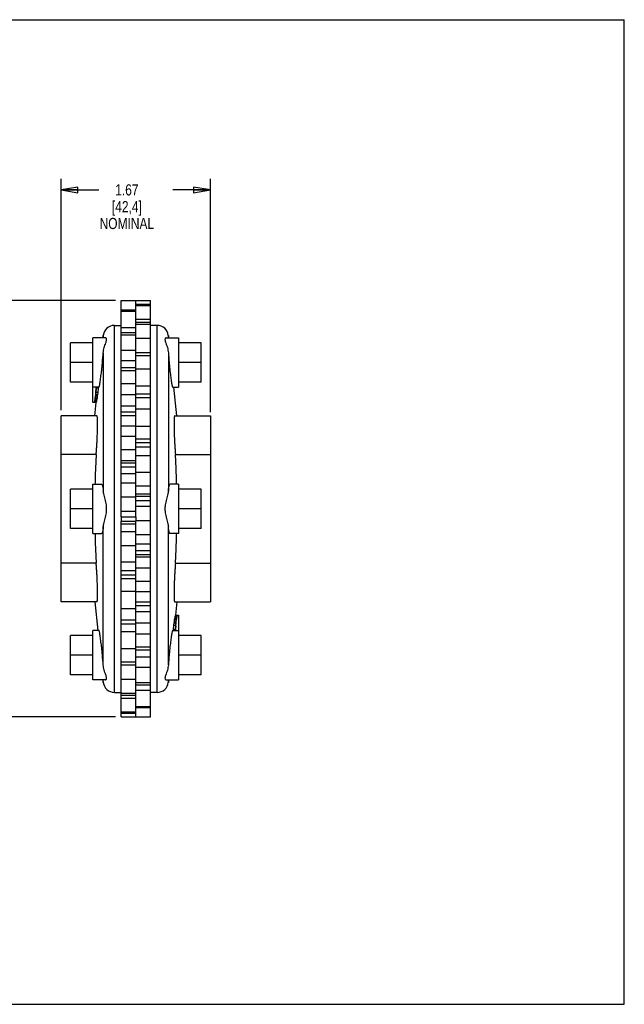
# Model space of a CAD drawing. Header units: inches. Extents: x 0 to 17, y 0 to 11.
# Tile 2 of 2: x 10.2 to 17, y 0 to 11. Entities that reach past the tile are written whole.
import ezdxf

# ---------------------------------------------------------------- set-up
doc = ezdxf.new("R2010")
doc.units = ezdxf.units.IN
doc.header["$LTSCALE"] = 0.935
doc.header["$MEASUREMENT"] = 0
doc.layers.get('0').update_dxf_attribs({"linetype": 'CONTINUOUS'})
doc.layers.add('ALL_FEATURES', color=7, linetype='CONTINUOUS')
doc.styles.get("Standard").update_dxf_attribs({"font": 'txt', "width": 0.8})
doc.dimstyles.new('DIMSTYLE_1', dxfattribs={"dimtxt": 0.125, "dimasz": 0.1875, "dimexe": 0.18, "dimexo": 0.0625, "dimgap": 0.09, "dimtad": 0, "dimtih": 1, "dimtoh": 1, "dimzin": 4, "dimdsep": 46, "dimtxsty": 'STANDARD', "dimblk": 'CLOSED', "dimblk1": 'CLOSED', "dimblk2": 'CLOSED', "dimcen": 0.09, "dimadec": 0, "dimazin": 0, "dimtp": 0.01, "dimtm": 0.01, "dimtfac": 1, "dimtofl": 0, "dimtmove": 0, "dimatfit": 3, "dimldrblk": 'CLOSED', "dimfxl": 1, "dimtolj": 1, "dimtzin": 4, "dimarcsym": 0})

# ---------------------------------------------------------------- blocks, each defined once
blk = doc.blocks.new('_CLOSED')
at = {"color": 0, "linetype": 'BYBLOCK'}
for p, q in [((0, 0), (-1, 0.167)), ((-1, 0.167), (-1, -0.167)), ((-1, -0.167), (0, 0)), ((-1, 0), (0, 0))]:
    blk.add_line(p, q, dxfattribs=at)
blk = doc.blocks.new('*D1')
at = {"color": 3, "linetype": 'CONTINUOUS'}
for p, q in [((10.706, 6.636), (10.706, 9.223)), ((12.374, 6.615), (12.374, 9.223)), ((10.706, 9.098), (11.128, 9.098)), ((12.374, 9.098), (11.953, 9.098))]:
    blk.add_line(p, q, dxfattribs=at)
at = {"color": 3, "linetype": 'CONTINUOUS', "xscale": 0.1875, "yscale": 0.1875, "zscale": 0.1875, "rotation": 180}
blk.add_blockref('_CLOSED', (10.706, 9.098), dxfattribs=at)
at = {"color": 3, "linetype": 'CONTINUOUS', "xscale": 0.1875, "yscale": 0.1875, "zscale": 0.1875}
blk.add_blockref('_CLOSED', (12.374, 9.098), dxfattribs=at)
at = {"color": 3, "linetype": 'CONTINUOUS', "insert": (11.44, 9.161), "char_height": 0.125, "width": 0.7, "attachment_point": 2, "line_spacing_factor": 0.9}
blk.add_mtext('1.67\\P[42,4]\\PNOMINAL', dxfattribs=at)
blk = doc.blocks.new('*D2')
at = {"color": 3, "linetype": 'CONTINUOUS'}
for p, q in [((11.313, 7.861), (3.191, 7.861)), ((3.316, 7.861), (3.316, 5.865)), ((3.316, 3.21), (3.316, 5.24)), ((11.313, 3.21), (3.191, 3.21))]:
    blk.add_line(p, q, dxfattribs=at)
at = {"color": 3, "linetype": 'CONTINUOUS', "xscale": 0.1875, "yscale": 0.1875, "zscale": 0.1875}
for p, rotation in [((3.316, 7.861), 90), ((3.316, 3.21), 270)]:
    blk.add_blockref('_CLOSED', p, dxfattribs=dict(at, rotation=rotation))
at = {"color": 3, "linetype": 'CONTINUOUS', "insert": (3.166, 5.802), "char_height": 0.125, "width": 0.7, "attachment_point": 2, "line_spacing_factor": 0.9}
blk.add_mtext('4.65\\P[118,1]\\PNOMINAL', dxfattribs=at)

msp = doc.modelspace()

# ---------------------------------------------------------------- linework, layer by layer
at = {"color": 7, "linetype": 'CONTINUOUS'}
for p, q in [((0, 11), (17, 11)), ((17, 0), (17, 11)), ((11.376, 5.445), (11.376, 7.861)), ((11.376, 7.861), (11.704, 7.861)), ((11.54, 5.445), (11.54, 7.861)), ((11.704, 7.817), (11.54, 7.817)), ((11.704, 3.21), (11.704, 7.861)), ((11.376, 7.758), (11.54, 7.758)), ((11.376, 7.745), (11.54, 7.745)), ((11.704, 7.805), (11.54, 7.805)), ((11.704, 7.649), (11.54, 7.649)), ((11.704, 7.618), (11.54, 7.618)), ((11.704, 7.594), (11.54, 7.594)), ((11.301, 3.485), (11.301, 7.585)), ((11.301, 7.585), (11.376, 7.585)), ((11.376, 7.563), (11.54, 7.563)), ((11.376, 7.504), (11.54, 7.504)), ((11.779, 7.585), (11.704, 7.585)), ((11.779, 3.485), (11.779, 7.585)), ((10.811, 6.952), (10.811, 7.389)), ((11.061, 6.895), (11.061, 7.445)), ((11.201, 7.445), (11.061, 7.445)), ((11.173, 7.445), (11.176, 7.473)), ((11.176, 7.473), (11.176, 7.445)), ((11.376, 7.48), (11.54, 7.48)), ((11.704, 7.438), (11.54, 7.438)), ((11.879, 7.445), (12.019, 7.445)), ((11.904, 7.473), (11.904, 7.445)), ((11.907, 7.445), (11.904, 7.473)), ((12.019, 7.445), (12.019, 6.895)), ((12.269, 6.952), (12.269, 7.389)), ((11.176, 7.278), (11.176, 5.736)), ((11.376, 7.309), (11.54, 7.309)), ((11.704, 7.278), (11.54, 7.278)), ((11.904, 7.278), (11.904, 5.736)), ((11.376, 7.193), (11.54, 7.193)), ((11.704, 7.244), (11.54, 7.244)), ((11.376, 7.115), (11.54, 7.115)), ((11.376, 7.081), (11.54, 7.081)), ((11.704, 7.096), (11.54, 7.096)), ((11.376, 6.934), (11.54, 6.934)), ((11.129, 6.895), (11.061, 6.895)), ((11.091, 6.837), (11.088, 6.81)), ((11.092, 6.836), (11.089, 6.81)), ((11.093, 6.842), (11.09, 6.81)), ((11.091, 6.842), (11.091, 6.837)), ((11.094, 6.836), (11.091, 6.81)), ((11.092, 6.842), (11.096, 6.879)), ((11.096, 6.879), (11.092, 6.842)), ((11.092, 6.842), (11.092, 6.842)), ((11.092, 6.842), (11.092, 6.836)), ((11.097, 6.879), (11.093, 6.842)), ((11.094, 6.842), (11.093, 6.842)), ((11.098, 6.884), (11.094, 6.836)), ((11.114, 6.836), (11.094, 6.836)), ((11.096, 6.884), (11.097, 6.895)), ((11.096, 6.879), (11.096, 6.884)), ((11.097, 6.884), (11.096, 6.879)), ((11.098, 6.895), (11.097, 6.879)), ((11.098, 6.895), (11.097, 6.888)), ((11.097, 6.888), (11.097, 6.884)), ((11.098, 6.879), (11.097, 6.879)), ((11.1, 6.895), (11.098, 6.884)), ((11.119, 6.884), (11.098, 6.884)), ((11.114, 6.836), (11.111, 6.81)), ((11.119, 6.884), (11.114, 6.836)), ((11.12, 6.895), (11.119, 6.884)), ((11.704, 6.906), (11.54, 6.906)), ((11.951, 6.895), (12.019, 6.895)), ((11.998, 6.573), (11.965, 6.895)), ((11.082, 6.741), (11.081, 6.735)), ((11.103, 6.735), (11.081, 6.735)), ((11.083, 6.757), (11.082, 6.741)), ((11.082, 6.573), (11.097, 6.723)), ((11.084, 6.762), (11.083, 6.757)), ((11.084, 6.757), (11.083, 6.741)), ((11.083, 6.741), (11.085, 6.757)), ((11.103, 6.741), (11.083, 6.741)), ((11.083, 6.735), (11.083, 6.741)), ((11.085, 6.772), (11.084, 6.767)), ((11.084, 6.767), (11.084, 6.762)), ((11.085, 6.765), (11.084, 6.757)), ((11.086, 6.778), (11.085, 6.773)), ((11.086, 6.773), (11.085, 6.767)), ((11.085, 6.773), (11.085, 6.772)), ((11.085, 6.762), (11.086, 6.767)), ((11.085, 6.767), (11.085, 6.765)), ((11.086, 6.767), (11.085, 6.762)), ((11.086, 6.767), (11.085, 6.757)), ((11.105, 6.757), (11.085, 6.757)), ((11.087, 6.794), (11.086, 6.778)), ((11.086, 6.778), (11.086, 6.773)), ((11.087, 6.778), (11.086, 6.773)), ((11.086, 6.767), (11.087, 6.773)), ((11.086, 6.773), (11.086, 6.767)), ((11.087, 6.773), (11.086, 6.767)), ((11.086, 6.767), (11.086, 6.767)), ((11.089, 6.81), (11.087, 6.794)), ((11.089, 6.794), (11.087, 6.778)), ((11.088, 6.794), (11.087, 6.778)), ((11.088, 6.783), (11.087, 6.773)), ((11.087, 6.778), (11.087, 6.778)), ((11.087, 6.773), (11.087, 6.778)), ((11.107, 6.773), (11.087, 6.773)), ((11.088, 6.81), (11.089, 6.81)), ((11.09, 6.81), (11.088, 6.794)), ((11.089, 6.794), (11.088, 6.783)), ((11.089, 6.81), (11.089, 6.81)), ((11.091, 6.81), (11.089, 6.794)), ((11.109, 6.794), (11.089, 6.794)), ((11.091, 6.81), (11.09, 6.81)), ((11.111, 6.81), (11.091, 6.81)), ((11.103, 6.741), (11.105, 6.757)), ((11.103, 6.735), (11.103, 6.741)), ((11.107, 6.773), (11.105, 6.757)), ((11.109, 6.794), (11.107, 6.773)), ((11.111, 6.81), (11.109, 6.794)), ((11.376, 6.813), (11.54, 6.813)), ((11.704, 6.818), (11.54, 6.818)), ((11.704, 6.777), (11.54, 6.777)), ((11.376, 6.685), (11.54, 6.685)), ((11.376, 6.619), (11.54, 6.619)), ((11.704, 6.649), (11.54, 6.649)), ((10.706, 4.497), (10.706, 6.573)), ((11.105, 6.573), (10.706, 6.573)), ((11.376, 6.578), (11.54, 6.578)), ((11.975, 6.573), (12.374, 6.573)), ((12.374, 6.573), (12.374, 4.497)), ((11.376, 6.464), (11.54, 6.464)), ((11.704, 6.456), (11.54, 6.456)), ((11.376, 6.346), (11.54, 6.346)), ((11.704, 6.312), (11.54, 6.312)), ((11.704, 6.271), (11.54, 6.271)), ((11.376, 6.199), (11.54, 6.199)), ((11.704, 6.225), (11.54, 6.225)), ((11.097, 6.141), (10.706, 6.141)), ((11.376, 6.074), (11.54, 6.074)), ((11.704, 6.126), (11.54, 6.126)), ((11.983, 6.141), (12.374, 6.141)), ((11.376, 6.049), (11.54, 6.049)), ((11.376, 6.003), (11.54, 6.003)), ((11.704, 5.943), (11.54, 5.943)), ((11.376, 5.93), (11.54, 5.93)), ((10.811, 5.317), (10.811, 5.754)), ((11.376, 5.824), (11.54, 5.824)), ((11.704, 5.788), (11.54, 5.788)), ((12.269, 5.317), (12.269, 5.754)), ((11.376, 5.668), (11.54, 5.668)), ((11.704, 5.701), (11.54, 5.701)), ((11.704, 5.674), (11.54, 5.674)), ((11.704, 5.626), (11.54, 5.626)), ((11.376, 5.509), (11.54, 5.509)), ((11.704, 5.562), (11.54, 5.562)), ((11.376, 3.21), (11.376, 5.397)), ((11.704, 5.403), (11.54, 5.403)), ((11.54, 3.21), (11.54, 5.397)), ((11.176, 3.793), (11.176, 5.334)), ((11.376, 5.369), (11.54, 5.369)), ((11.376, 5.283), (11.54, 5.283)), ((11.904, 3.793), (11.904, 5.334)), ((11.704, 5.246), (11.54, 5.246)), ((11.376, 5.127), (11.54, 5.127)), ((11.704, 5.141), (11.54, 5.141)), ((11.704, 5.067), (11.54, 5.067)), ((11.704, 5.021), (11.54, 5.021)), ((11.704, 4.996), (11.54, 4.996)), ((11.097, 4.93), (10.706, 4.93)), ((11.376, 4.945), (11.54, 4.945)), ((11.376, 4.846), (11.54, 4.846)), ((11.704, 4.872), (11.54, 4.872)), ((11.983, 4.93), (12.374, 4.93)), ((11.376, 4.799), (11.54, 4.799)), ((11.376, 4.758), (11.54, 4.758)), ((11.704, 4.724), (11.54, 4.724)), ((11.376, 4.615), (11.54, 4.615)), ((11.704, 4.607), (11.54, 4.607)), ((11.105, 4.497), (10.706, 4.497)), ((11.082, 4.497), (11.115, 4.175)), ((11.376, 4.422), (11.54, 4.422)), ((11.704, 4.493), (11.54, 4.493)), ((11.704, 4.451), (11.54, 4.451)), ((11.975, 4.497), (12.374, 4.497)), ((11.998, 4.497), (11.983, 4.348)), ((11.376, 4.294), (11.54, 4.294)), ((11.704, 4.385), (11.54, 4.385)), ((11.971, 4.277), (11.973, 4.298)), ((11.973, 4.298), (11.975, 4.314)), ((11.973, 4.298), (11.993, 4.298)), ((11.977, 4.33), (11.975, 4.314)), ((11.975, 4.314), (11.995, 4.314)), ((11.977, 4.335), (11.999, 4.335)), ((11.977, 4.335), (11.977, 4.33)), ((11.977, 4.33), (11.997, 4.33)), ((11.991, 4.277), (11.993, 4.293)), ((11.992, 4.287), (11.993, 4.298)), ((11.992, 4.277), (11.993, 4.293)), ((11.994, 4.303), (11.993, 4.298)), ((11.993, 4.298), (11.994, 4.303)), ((11.993, 4.298), (11.993, 4.293)), ((11.993, 4.293), (11.994, 4.298)), ((11.993, 4.293), (11.993, 4.293)), ((11.993, 4.277), (11.994, 4.293)), ((11.994, 4.303), (11.995, 4.314)), ((11.995, 4.309), (11.994, 4.303)), ((11.994, 4.303), (11.995, 4.309)), ((11.994, 4.303), (11.994, 4.303)), ((11.994, 4.298), (11.995, 4.303)), ((11.994, 4.298), (11.994, 4.303)), ((11.994, 4.293), (11.994, 4.298)), ((11.994, 4.293), (11.995, 4.298)), ((11.997, 4.33), (11.995, 4.314)), ((11.995, 4.306), (11.996, 4.314)), ((11.995, 4.303), (11.996, 4.309)), ((11.995, 4.303), (11.995, 4.306)), ((11.995, 4.298), (11.995, 4.303)), ((11.995, 4.298), (11.995, 4.298)), ((11.996, 4.314), (11.997, 4.33)), ((11.996, 4.309), (11.997, 4.314)), ((11.997, 4.335), (11.997, 4.33)), ((11.997, 4.314), (11.998, 4.33)), ((11.998, 4.33), (11.999, 4.335)), ((11.376, 4.252), (11.54, 4.252)), ((11.704, 4.258), (11.54, 4.258)), ((11.96, 4.175), (11.961, 4.186)), ((11.961, 4.186), (11.966, 4.234)), ((11.961, 4.186), (11.982, 4.186)), ((11.966, 4.234), (11.969, 4.261)), ((11.966, 4.234), (11.986, 4.234)), ((11.969, 4.261), (11.971, 4.277)), ((11.969, 4.261), (11.989, 4.261)), ((11.971, 4.277), (11.991, 4.277)), ((11.98, 4.175), (11.982, 4.186)), ((11.982, 4.186), (11.986, 4.234)), ((11.982, 4.192), (11.983, 4.192)), ((11.982, 4.175), (11.983, 4.192)), ((11.982, 4.175), (11.983, 4.182)), ((11.983, 4.192), (11.987, 4.229)), ((11.983, 4.186), (11.984, 4.192)), ((11.984, 4.186), (11.983, 4.175)), ((11.983, 4.182), (11.983, 4.186)), ((11.988, 4.229), (11.984, 4.191)), ((11.984, 4.192), (11.988, 4.229)), ((11.984, 4.191), (11.984, 4.186)), ((11.986, 4.234), (11.989, 4.261)), ((11.986, 4.229), (11.987, 4.229)), ((11.987, 4.229), (11.99, 4.261)), ((11.988, 4.234), (11.991, 4.261)), ((11.988, 4.229), (11.988, 4.234)), ((11.988, 4.229), (11.988, 4.229)), ((11.989, 4.261), (11.991, 4.277)), ((11.989, 4.261), (11.99, 4.261)), ((11.989, 4.234), (11.992, 4.261)), ((11.989, 4.229), (11.989, 4.234)), ((11.99, 4.261), (11.992, 4.277)), ((11.99, 4.261), (11.991, 4.261)), ((11.991, 4.277), (11.992, 4.287)), ((11.991, 4.261), (11.993, 4.277)), ((11.992, 4.261), (11.991, 4.261)), ((10.811, 3.682), (10.811, 4.119)), ((11.129, 4.175), (11.061, 4.175)), ((11.061, 3.625), (11.061, 4.175)), ((11.376, 4.165), (11.54, 4.165)), ((11.704, 4.137), (11.54, 4.137)), ((11.951, 4.175), (12.019, 4.175)), ((12.019, 4.175), (12.019, 3.625)), ((12.269, 3.682), (12.269, 4.119)), ((11.376, 3.974), (11.54, 3.974)), ((11.704, 3.989), (11.54, 3.989)), ((11.704, 3.955), (11.54, 3.955)), ((11.704, 3.878), (11.54, 3.878)), ((11.376, 3.827), (11.54, 3.827)), ((11.376, 3.793), (11.54, 3.793)), ((11.704, 3.761), (11.54, 3.761)), ((11.376, 3.633), (11.54, 3.633)), ((11.201, 3.625), (11.061, 3.625)), ((11.173, 3.625), (11.176, 3.597)), ((11.176, 3.597), (11.176, 3.625)), ((11.704, 3.591), (11.54, 3.591)), ((11.704, 3.567), (11.54, 3.567)), ((11.879, 3.625), (12.019, 3.625)), ((11.904, 3.597), (11.904, 3.625)), ((11.907, 3.625), (11.904, 3.597)), ((11.301, 3.485), (11.376, 3.485)), ((11.376, 3.476), (11.54, 3.476)), ((11.376, 3.452), (11.54, 3.452)), ((11.376, 3.421), (11.54, 3.421)), ((11.704, 3.507), (11.54, 3.507)), ((11.779, 3.485), (11.704, 3.485)), ((11.704, 3.325), (11.54, 3.325)), ((11.704, 3.313), (11.54, 3.313)), ((11.376, 3.266), (11.54, 3.266)), ((11.376, 3.253), (11.54, 3.253)), ((11.376, 3.21), (11.704, 3.21)), ((0, 0), (17, 0))]:
    msp.add_line(p, q, dxfattribs=at)
for centre, radius, start, end in [((11.301, 7.46), 0.125, 90, 174), ((11.779, 7.46), 0.125, 6, 90), ((5.064, 7.737), 6.129, 354.6959, 355.706), ((18.059, 7.741), 6.172, 184.2975, 185.3006), ((5.021, 3.33), 6.172, 4.2975, 5.3006), ((18.016, 3.334), 6.129, 174.6959, 175.706), ((11.301, 3.61), 0.125, 186, 270), ((11.779, 3.61), 0.125, 270, 354)]:
    msp.add_arc(centre, radius, start, end, dxfattribs=at)
for points, knots in [([(11.176, 7.278), (11.177, 7.287), (11.18, 7.307), (11.186, 7.336), (11.195, 7.363), (11.203, 7.387), (11.21, 7.407), (11.214, 7.422), (11.214, 7.433), (11.211, 7.442), (11.205, 7.445), (11.202, 7.445), (11.201, 7.445)], [0, 0, 0, 0, 0.159751, 0.329535, 0.494624, 0.64089, 0.754857, 0.839518, 0.90073, 0.94645, 0.986986, 1, 1, 1, 1]), ([(11.879, 7.445), (11.878, 7.445), (11.875, 7.445), (11.869, 7.442), (11.866, 7.433), (11.866, 7.422), (11.87, 7.407), (11.877, 7.387), (11.885, 7.363), (11.894, 7.336), (11.9, 7.307), (11.903, 7.288), (11.904, 7.278)], [0, 0, 0, 0, 0.013177, 0.053743, 0.09953, 0.160758, 0.245287, 0.359108, 0.505386, 0.670364, 0.839959, 1, 1, 1, 1]), ([(11.129, 6.895), (11.129, 6.895), (11.132, 6.901), (11.133, 6.907), (11.137, 6.922), (11.14, 6.94), (11.143, 6.963), (11.147, 6.991), (11.151, 7.022), (11.155, 7.056), (11.16, 7.093), (11.163, 7.131), (11.166, 7.157), (11.167, 7.17)], [0, 0, 0, 0, 0.011859, 0.042765, 0.092808, 0.161173, 0.246507, 0.347211, 0.46117, 0.586087, 0.719409, 0.858363, 1, 1, 1, 1]), ([(11.913, 7.17), (11.914, 7.157), (11.916, 7.131), (11.92, 7.093), (11.924, 7.057), (11.929, 7.022), (11.933, 6.991), (11.937, 6.963), (11.94, 6.94), (11.943, 6.922), (11.947, 6.907), (11.948, 6.9), (11.951, 6.895), (11.951, 6.895)], [0, 0, 0, 0, 0.141615, 0.280531, 0.413829, 0.53876, 0.652785, 0.753596, 0.839041, 0.907482, 0.957534, 0.98837, 1, 1, 1, 1]), ([(11.097, 6.141), (11.098, 6.154), (11.1, 6.182), (11.103, 6.225), (11.106, 6.268), (11.108, 6.31), (11.11, 6.352), (11.111, 6.391), (11.112, 6.429), (11.113, 6.463), (11.113, 6.493), (11.113, 6.519), (11.112, 6.54), (11.111, 6.556), (11.109, 6.565), (11.107, 6.573), (11.106, 6.573), (11.105, 6.573)], [0, 0, 0, 0, 0.095449, 0.193749, 0.293148, 0.391948, 0.488241, 0.580321, 0.666564, 0.745394, 0.815423, 0.875419, 0.924334, 0.961319, 0.985857, 0.998065, 1, 1, 1, 1]), ([(11.975, 6.573), (11.974, 6.573), (11.973, 6.573), (11.971, 6.565), (11.969, 6.556), (11.968, 6.54), (11.967, 6.519), (11.967, 6.493), (11.967, 6.462), (11.968, 6.428), (11.968, 6.391), (11.97, 6.351), (11.972, 6.31), (11.974, 6.267), (11.977, 6.225), (11.98, 6.182), (11.982, 6.154), (11.983, 6.141)], [0, 0, 0, 0, 0.001946, 0.014205, 0.038827, 0.075914, 0.124931, 0.185016, 0.255108, 0.333969, 0.420199, 0.512216, 0.608406, 0.707086, 0.806369, 0.904585, 1, 1, 1, 1]), ([(11.097, 6.141), (11.095, 6.107), (11.092, 6.039), (11.087, 5.938), (11.085, 5.862), (11.084, 5.82), (11.083, 5.81)], [0, 0, 0, 0, 0.309698, 0.613682, 0.91618, 1, 1, 1, 1]), ([(11.997, 5.81), (11.996, 5.82), (11.995, 5.862), (11.993, 5.938), (11.988, 6.039), (11.985, 6.107), (11.983, 6.141)], [0, 0, 0, 0, 0.083944, 0.386443, 0.690379, 1, 1, 1, 1]), ([(11.083, 5.26), (11.084, 5.251), (11.085, 5.208), (11.087, 5.132), (11.092, 5.032), (11.095, 4.964), (11.097, 4.93)], [0, 0, 0, 0, 0.083944, 0.386443, 0.690379, 1, 1, 1, 1]), ([(11.983, 4.93), (11.985, 4.964), (11.988, 5.032), (11.993, 5.132), (11.995, 5.209), (11.996, 5.251), (11.997, 5.26)], [0, 0, 0, 0, 0.309698, 0.613682, 0.91618, 1, 1, 1, 1]), ([(11.105, 4.498), (11.106, 4.498), (11.107, 4.497), (11.109, 4.505), (11.111, 4.514), (11.112, 4.531), (11.113, 4.552), (11.113, 4.578), (11.113, 4.608), (11.112, 4.642), (11.111, 4.679), (11.11, 4.719), (11.108, 4.761), (11.106, 4.803), (11.103, 4.846), (11.1, 4.888), (11.098, 4.916), (11.097, 4.93)], [0, 0, 0, 0, 0.001946, 0.014205, 0.038827, 0.075914, 0.124931, 0.185016, 0.255108, 0.333969, 0.420199, 0.512216, 0.608406, 0.707086, 0.806369, 0.904585, 1, 1, 1, 1]), ([(11.983, 4.93), (11.982, 4.916), (11.98, 4.888), (11.977, 4.846), (11.974, 4.803), (11.972, 4.76), (11.97, 4.719), (11.968, 4.679), (11.968, 4.642), (11.967, 4.608), (11.967, 4.578), (11.967, 4.552), (11.968, 4.531), (11.969, 4.514), (11.971, 4.505), (11.973, 4.497), (11.974, 4.498), (11.975, 4.498)], [0, 0, 0, 0, 0.095449, 0.193749, 0.293148, 0.391948, 0.488241, 0.580321, 0.666564, 0.745394, 0.815423, 0.875419, 0.924334, 0.961319, 0.985857, 0.998065, 1, 1, 1, 1]), ([(11.167, 3.9), (11.166, 3.913), (11.163, 3.939), (11.16, 3.977), (11.155, 4.014), (11.151, 4.048), (11.147, 4.08), (11.143, 4.107), (11.14, 4.131), (11.137, 4.149), (11.133, 4.163), (11.132, 4.17), (11.129, 4.175), (11.129, 4.175)], [0, 0, 0, 0, 0.141615, 0.280531, 0.413829, 0.53876, 0.652785, 0.753596, 0.839041, 0.907482, 0.957534, 0.98837, 1, 1, 1, 1]), ([(11.951, 4.175), (11.951, 4.175), (11.948, 4.17), (11.947, 4.163), (11.943, 4.149), (11.94, 4.131), (11.937, 4.107), (11.933, 4.08), (11.929, 4.048), (11.924, 4.014), (11.92, 3.977), (11.916, 3.939), (11.914, 3.913), (11.913, 3.9)], [0, 0, 0, 0, 0.011859, 0.042765, 0.092808, 0.161173, 0.246507, 0.347211, 0.46117, 0.586087, 0.719409, 0.858363, 1, 1, 1, 1]), ([(11.201, 3.625), (11.202, 3.625), (11.205, 3.626), (11.211, 3.629), (11.214, 3.637), (11.214, 3.649), (11.21, 3.664), (11.203, 3.683), (11.195, 3.707), (11.186, 3.735), (11.18, 3.764), (11.177, 3.783), (11.176, 3.793)], [0, 0, 0, 0, 0.013177, 0.053743, 0.09953, 0.160758, 0.245287, 0.359108, 0.505386, 0.670364, 0.839959, 1, 1, 1, 1]), ([(11.904, 3.793), (11.903, 3.783), (11.9, 3.764), (11.894, 3.735), (11.885, 3.707), (11.877, 3.683), (11.87, 3.664), (11.866, 3.649), (11.866, 3.637), (11.869, 3.629), (11.875, 3.626), (11.878, 3.625), (11.879, 3.625)], [0, 0, 0, 0, 0.159751, 0.329535, 0.494624, 0.64089, 0.754857, 0.839518, 0.90073, 0.94645, 0.986986, 1, 1, 1, 1])]:
    msp.add_open_spline(points, degree=3, knots=knots, dxfattribs=at)
at = {"layer": 'ALL_FEATURES', "color": 7, "linetype": 'CONTINUOUS'}
for p, q in [((11.061, 7.389), (10.811, 7.389)), ((12.269, 7.389), (12.019, 7.389)), ((11.061, 7.17), (10.811, 7.17)), ((12.269, 7.17), (12.019, 7.17)), ((11.061, 6.952), (10.811, 6.952)), ((12.269, 6.952), (12.019, 6.952)), ((11.061, 6.723), (11.061, 6.895)), ((11.097, 6.723), (11.061, 6.723)), ((11.097, 6.723), (11.099, 6.735)), ((11.099, 6.735), (11.099, 6.736)), ((11.061, 5.754), (10.811, 5.754)), ((11.061, 5.26), (11.061, 5.81)), ((11.061, 5.81), (11.158, 5.81)), ((12.019, 5.81), (11.922, 5.81)), ((12.019, 5.81), (12.019, 5.26)), ((12.269, 5.754), (12.019, 5.754)), ((11.061, 5.535), (10.811, 5.535)), ((12.269, 5.535), (12.019, 5.535)), ((11.376, 5.445), (11.376, 5.397)), ((11.376, 5.445), (11.54, 5.445)), ((11.376, 5.397), (11.54, 5.397)), ((11.54, 5.445), (11.54, 5.397)), ((11.061, 5.317), (10.811, 5.317)), ((12.269, 5.317), (12.019, 5.317)), ((11.061, 5.26), (11.158, 5.26)), ((12.019, 5.26), (11.922, 5.26)), ((11.983, 4.348), (11.981, 4.335)), ((11.981, 4.335), (11.981, 4.335)), ((11.983, 4.348), (12.019, 4.348)), ((12.019, 4.348), (12.019, 4.175)), ((11.061, 4.119), (10.811, 4.119)), ((12.269, 4.119), (12.019, 4.119)), ((11.061, 3.9), (10.811, 3.9)), ((12.269, 3.9), (12.019, 3.9)), ((11.061, 3.682), (10.811, 3.682)), ((12.269, 3.682), (12.019, 3.682))]:
    msp.add_line(p, q, dxfattribs=at)
for points, knots in [([(11.158, 5.81), (11.158, 5.81), (11.16, 5.81), (11.164, 5.805), (11.167, 5.795), (11.171, 5.78), (11.174, 5.76), (11.175, 5.745), (11.176, 5.736)], [0, 0, 0, 0, 0.009431, 0.081385, 0.214051, 0.413209, 0.676864, 1, 1, 1, 1]), ([(11.214, 5.535), (11.214, 5.544), (11.213, 5.564), (11.209, 5.595), (11.202, 5.627), (11.194, 5.659), (11.186, 5.688), (11.18, 5.714), (11.177, 5.729), (11.176, 5.736)], [0, 0, 0, 0, 0.134012, 0.289551, 0.454645, 0.616397, 0.766193, 0.896171, 1, 1, 1, 1]), ([(11.904, 5.736), (11.903, 5.729), (11.9, 5.713), (11.894, 5.688), (11.886, 5.659), (11.878, 5.627), (11.871, 5.595), (11.867, 5.564), (11.866, 5.544), (11.866, 5.535)], [0, 0, 0, 0, 0.104007, 0.23395, 0.383638, 0.545191, 0.71013, 0.865685, 1, 1, 1, 1]), ([(11.904, 5.736), (11.905, 5.745), (11.906, 5.76), (11.909, 5.78), (11.913, 5.795), (11.916, 5.805), (11.92, 5.81), (11.922, 5.81), (11.922, 5.81)], [0, 0, 0, 0, 0.32292, 0.586329, 0.785377, 0.918136, 0.990276, 1, 1, 1, 1]), ([(11.176, 5.334), (11.177, 5.341), (11.18, 5.357), (11.186, 5.383), (11.194, 5.412), (11.202, 5.443), (11.209, 5.475), (11.213, 5.506), (11.214, 5.526), (11.214, 5.535)], [0, 0, 0, 0, 0.104007, 0.23395, 0.383638, 0.545191, 0.71013, 0.865685, 1, 1, 1, 1]), ([(11.866, 5.535), (11.866, 5.526), (11.867, 5.506), (11.871, 5.476), (11.878, 5.443), (11.886, 5.412), (11.894, 5.383), (11.9, 5.357), (11.903, 5.341), (11.904, 5.334)], [0, 0, 0, 0, 0.134012, 0.289551, 0.454645, 0.616397, 0.766193, 0.896171, 1, 1, 1, 1]), ([(11.176, 5.334), (11.175, 5.326), (11.174, 5.311), (11.171, 5.291), (11.167, 5.275), (11.164, 5.266), (11.16, 5.26), (11.158, 5.26), (11.158, 5.26)], [0, 0, 0, 0, 0.32292, 0.586329, 0.785377, 0.918136, 0.990276, 1, 1, 1, 1]), ([(11.922, 5.26), (11.922, 5.26), (11.92, 5.26), (11.916, 5.266), (11.913, 5.275), (11.909, 5.291), (11.906, 5.311), (11.905, 5.326), (11.904, 5.334)], [0, 0, 0, 0, 0.009431, 0.081385, 0.214051, 0.413209, 0.676864, 1, 1, 1, 1])]:
    msp.add_open_spline(points, degree=3, knots=knots, dxfattribs=at)

# ---------------------------------------------------------------- dimensions: what is measured, and where the dimension line sits
at = {"color": 3, "linetype": 'CONTINUOUS'}
dim = msp.add_linear_dim(base=(12.374, 9.098), p1=(10.706, 6.636), p2=(12.374, 6.615), text='<>\\PNOMINAL', dimstyle='DIMSTYLE_1', dxfattribs=at)
dim.commit()
dim.dimension.update_dxf_attribs({"geometry": '*D1', "text_midpoint": (11.315, 8.911), "dimtype": 160})
dim = msp.add_linear_dim(base=(3.316, 3.21), p1=(11.313, 7.861), p2=(11.313, 3.21), angle=270, text='<>\\PNOMINAL', dimstyle='DIMSTYLE_1', dxfattribs=at)
dim.commit()
dim.dimension.update_dxf_attribs({"geometry": '*D2', "text_midpoint": (3.116, 5.552), "dimtype": 160})

doc.saveas('drawing.dxf')
